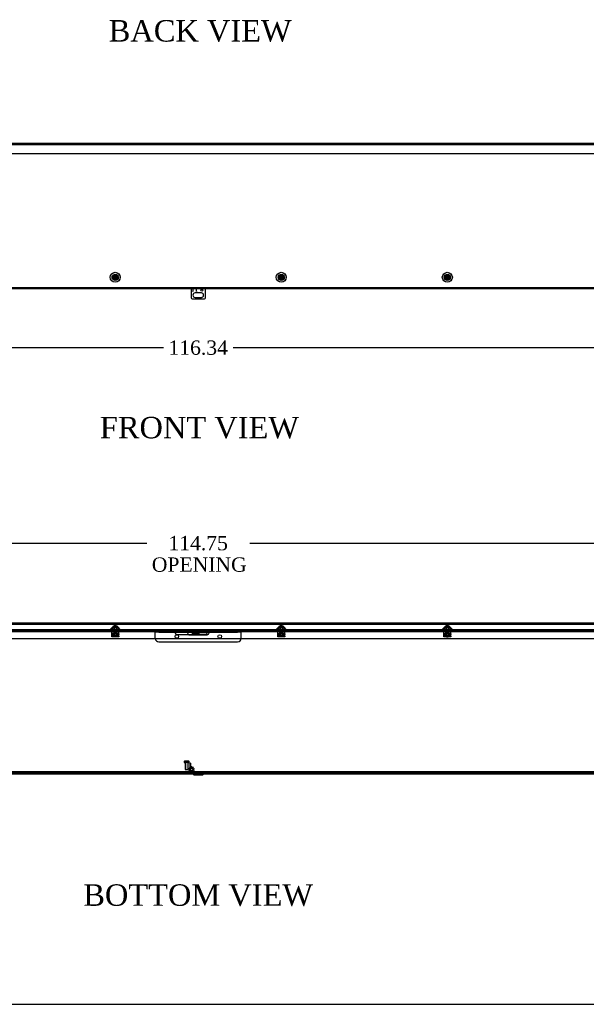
# Model space of a CAD drawing. Header units: inches. Extents: x 1 to 240, y -1 to 159.
# Tile 3 of 15: x 80 to 120, y 0 to 69. Entities that reach past the tile are written whole.
import ezdxf
from ezdxf.enums import TextEntityAlignment as Align
from ezdxf.lldxf.tags import DXFTag

# ---------------------------------------------------------------- set-up
doc = ezdxf.new("R2010")
doc.units = ezdxf.units.IN
doc.header["$MEASUREMENT"] = 0
for name, color, linetype in [('COM55240', 7, 'Continuous'), ('COM70472-29', 7, 'Continuous'), ('COM70473-29', 7, 'Continuous'), ('COM70475', 7, 'Continuous'), ('COM70985-10', 7, 'Continuous'), ('Default', 7, 'Continuous'), ('GRDKITSTARWASHER', 7, 'Continuous'), ('NTS16522', 7, 'Continuous'), ('RNG17670', 7, 'Continuous'), ('RVT19019', 7, 'Continuous'), ('SCS18970', 7, 'Continuous'), ('SCS19475', 7, 'Continuous'), ('WAF250205', 7, 'Continuous')]:
    doc.layers.add(name, color=color, linetype=linetype)
doc.styles.add('SEACAD_Times_New_Roman', font='times.ttf')
tags = doc.linetypes.add('HIDDEN2', pattern=[0.1875, 0.125, -0.0625]).pattern_tags.tags
tags[6:7] = [DXFTag(74, 4), DXFTag(75, 0), DXFTag(340, '0'), DXFTag(46, 0.0), DXFTag(50, 0.0), DXFTag(44, 0.0), DXFTag(45, 0.0)]
tags[4:5] = [DXFTag(74, 4), DXFTag(75, 0), DXFTag(340, '0'), DXFTag(46, 0.0), DXFTag(50, 0.0), DXFTag(44, 0.0), DXFTag(45, 0.0)]
doc.dimstyles.new('HAMMOND_(STH_-_240x160)', dxfattribs={"dimtxt": 1, "dimasz": 1.25, "dimexe": 0.5, "dimexo": 0.5, "dimgap": 0.25, "dimtad": 0, "dimtih": 1, "dimtoh": 1, "dimzin": 0, "dimdsep": 46, "dimtxsty": 'SEACAD_Times_New_Roman', "dimblk1": '_SE_FILLED', "dimblk2": '_SE_FILLED', "dimsah": 1, "dimcen": 0.5, "dimadec": 0, "dimazin": 0, "dimtfac": 0.8, "dimtofl": 0, "dimtmove": 1, "dimatfit": 3, "dimfxl": 1, "dimtolj": 1, "dimtzin": 0, "dimarcsym": 0})

# ---------------------------------------------------------------- blocks, each defined once
blk = doc.blocks.new('SE2')
at = {"layer": 'COM55240', "color": 7, "linetype": 'Continuous'}
for p, q in [((92.068, 50.377), (92.068, 49.741)), ((92.193, 50.377), (92.193, 50.178)), ((92.194, 50.377), (92.194, 50.214)), ((92.194, 50.178), (92.194, 50.214)), ((92.443, 50.178), (92.443, 50.377)), ((92.443, 50.214), (92.443, 50.377)), ((92.443, 50.214), (92.443, 50.178)), ((93.068, 49.741), (93.068, 50.377)), ((92.131, 49.678), (93.006, 49.678)), ((92.193, 50.178), (92.194, 50.178)), ((92.787, 50.084), (92.35, 50.084)), ((92.35, 49.772), (92.787, 49.772)), ((92.443, 50.178), (92.443, 50.178))]:
    blk.add_line(p, q, dxfattribs=at)
blk.add_circle((92.818, 50.278), 0.0625, dxfattribs=at)
for centre, radius, start, end in [((92.182, 49.792), 0.125, 204.29519, 245.70481), ((92.35, 49.928), 0.156, 90, 270), ((92.787, 49.928), 0.156, 270, 90), ((92.955, 49.792), 0.125, 294.29519, 335.70481)]:
    blk.add_arc(centre, radius, start, end, dxfattribs=at)
at = {"layer": 'COM70473-29', "color": 7, "linetype": 'HIDDEN2'}
for p, q in [((150.632, 60.417), (34.504, 60.417)), ((91.943, 50.449), (34.521, 50.449)), ((91.818, 50.449), (91.818, 50.377)), ((93.193, 50.449), (91.943, 50.449)), ((150.615, 50.449), (93.193, 50.449)), ((93.318, 50.377), (93.318, 50.449))]:
    blk.add_line(p, q, dxfattribs=at)
at = {"layer": 'COM70473-29', "color": 7, "linetype": 'Continuous'}
for p, q in [((91.943, 50.377), (34.521, 50.377)), ((93.193, 50.377), (91.943, 50.377)), ((150.615, 50.377), (93.193, 50.377))]:
    blk.add_line(p, q, dxfattribs=at)
for centre, radius in [((86.772, 51.174), 0.351), ((86.772, 51.174), 0.224), ((98.365, 51.174), 0.351), ((98.365, 51.174), 0.224), ((109.959, 51.174), 0.351), ((109.959, 51.174), 0.224)]:
    blk.add_circle(centre, radius, dxfattribs=at)
at = {"layer": 'COM70473-29', "color": 7, "linetype": 'HIDDEN2'}
for centre in [(86.772, 51.174), (98.365, 51.174), (109.959, 51.174)]:
    blk.add_circle(centre, 0.129, dxfattribs=at)
at = {"layer": 'COM70985-10', "color": 7, "linetype": 'Continuous'}
for p, q in [((34.239, 60.549), (150.898, 60.549)), ((150.934, 59.799), (34.203, 59.799))]:
    blk.add_line(p, q, dxfattribs=at)
at = {"layer": 'SCS19475', "color": 7, "linetype": 'Continuous'}
for p, q in [((86.715, 51.201), (86.613, 51.201)), ((86.613, 51.146), (86.715, 51.146)), ((86.757, 51.201), (86.715, 51.201)), ((86.715, 51.146), (86.757, 51.146)), ((86.787, 51.261), (86.757, 51.261)), ((86.757, 51.261), (86.757, 51.235)), ((86.757, 51.235), (86.757, 51.201)), ((86.757, 51.146), (86.757, 51.113)), ((86.757, 51.113), (86.757, 51.086)), ((86.757, 51.086), (86.787, 51.086)), ((86.787, 51.235), (86.787, 51.261)), ((86.787, 51.201), (86.787, 51.235)), ((86.828, 51.201), (86.787, 51.201)), ((86.787, 51.146), (86.828, 51.146)), ((86.787, 51.113), (86.787, 51.146)), ((86.787, 51.086), (86.787, 51.113)), ((86.93, 51.201), (86.828, 51.201)), ((86.828, 51.146), (86.93, 51.146)), ((98.309, 51.201), (98.207, 51.201)), ((98.207, 51.146), (98.309, 51.146)), ((98.35, 51.201), (98.309, 51.201)), ((98.309, 51.146), (98.35, 51.146)), ((98.38, 51.261), (98.35, 51.261)), ((98.35, 51.261), (98.35, 51.235)), ((98.35, 51.235), (98.35, 51.201)), ((98.35, 51.146), (98.35, 51.113)), ((98.35, 51.113), (98.35, 51.086)), ((98.35, 51.086), (98.38, 51.086)), ((98.38, 51.235), (98.38, 51.261)), ((98.38, 51.201), (98.38, 51.235)), ((98.422, 51.201), (98.38, 51.201)), ((98.38, 51.146), (98.422, 51.146)), ((98.38, 51.113), (98.38, 51.146)), ((98.38, 51.086), (98.38, 51.113)), ((98.524, 51.201), (98.422, 51.201)), ((98.422, 51.146), (98.524, 51.146)), ((109.902, 51.201), (109.801, 51.201)), ((109.801, 51.146), (109.902, 51.146)), ((109.944, 51.201), (109.902, 51.201)), ((109.902, 51.146), (109.944, 51.146)), ((109.974, 51.261), (109.944, 51.261)), ((109.944, 51.261), (109.944, 51.235)), ((109.944, 51.235), (109.944, 51.201)), ((109.944, 51.146), (109.944, 51.113)), ((109.944, 51.113), (109.944, 51.086)), ((109.944, 51.086), (109.974, 51.086)), ((109.974, 51.235), (109.974, 51.261)), ((109.974, 51.201), (109.974, 51.235)), ((110.016, 51.201), (109.974, 51.201)), ((109.974, 51.146), (110.016, 51.146)), ((109.974, 51.113), (109.974, 51.146)), ((109.974, 51.086), (109.974, 51.113)), ((110.117, 51.201), (110.016, 51.201)), ((110.016, 51.146), (110.117, 51.146))]:
    blk.add_line(p, q, dxfattribs=at)
for centre in [(86.772, 51.174), (98.365, 51.174), (109.959, 51.174)]:
    blk.add_circle(centre, 0.179, dxfattribs=at)
for centre, radius, start, end in [((86.772, 51.174), 0.161, 170.13595, 189.86405), ((86.772, 51.174), 0.0631, 103.74814, 154.17017), ((86.772, 51.174), 0.0631, 205.82983, 256.25186), ((86.772, 51.174), 0.0631, 25.82983, 76.25186), ((86.772, 51.174), 0.0631, 283.74814, 334.17017), ((86.772, 51.174), 0.161, 350.13595, 9.86405), ((98.365, 51.174), 0.161, 170.13595, 189.86405), ((98.365, 51.174), 0.0631, 103.74814, 154.17017), ((98.365, 51.174), 0.0631, 205.82983, 256.25186), ((98.365, 51.174), 0.0631, 25.82983, 76.25186), ((98.365, 51.174), 0.0631, 283.74814, 334.17017), ((98.365, 51.174), 0.161, 350.13595, 9.86405), ((109.959, 51.174), 0.161, 170.13595, 189.86405), ((109.959, 51.174), 0.0631, 103.74814, 154.17017), ((109.959, 51.174), 0.0631, 205.82983, 256.25186), ((109.959, 51.174), 0.0631, 25.82983, 76.25186), ((109.959, 51.174), 0.0631, 283.74814, 334.17017), ((109.959, 51.174), 0.161, 350.13595, 9.86405)]:
    blk.add_arc(centre, radius, start, end, dxfattribs=at)
blk = doc.blocks.new('SE6')
at = {"layer": 'COM55240', "color": 7, "linetype": 'Continuous'}
for p, q in [((92.068, 26.428), (92.068, 26.371)), ((92.068, 26.428), (92.131, 26.428)), ((92.068, 26.371), (92.131, 26.371)), ((92.131, 26.428), (93.006, 26.428)), ((92.131, 26.428), (92.131, 26.371)), ((92.131, 26.371), (93.006, 26.371)), ((92.194, 26.371), (92.194, 26.368)), ((92.194, 26.284), (92.194, 26.368)), ((92.443, 26.284), (92.194, 26.284)), ((92.443, 26.368), (92.443, 26.371)), ((92.443, 26.368), (92.443, 26.284)), ((93.006, 26.428), (93.006, 26.371)), ((93.006, 26.428), (93.068, 26.428)), ((93.006, 26.371), (93.068, 26.371)), ((93.068, 26.428), (93.068, 26.371))]:
    blk.add_line(p, q, dxfattribs=at)
at = {"layer": 'COM55240', "color": 7, "linetype": 'HIDDEN2'}
for p, q in [((92.193, 26.371), (92.193, 26.428)), ((92.193, 26.428), (92.193, 26.371)), ((92.194, 26.371), (92.194, 26.428)), ((92.443, 26.335), (92.194, 26.335)), ((92.443, 26.371), (92.443, 26.428)), ((92.443, 26.371), (92.443, 26.428)), ((92.5, 26.428), (92.5, 26.371)), ((92.637, 26.371), (92.637, 26.428)), ((92.756, 26.428), (92.756, 26.371)), ((92.881, 26.371), (92.881, 26.428)), ((92.943, 26.371), (92.943, 26.428))]:
    blk.add_line(p, q, dxfattribs=at)
at = {"layer": 'COM70472-29', "color": 7, "linetype": 'HIDDEN2'}
for p, q in [((35.193, 26.428), (91.068, 26.428)), ((86.657, 26.5), (86.657, 26.428)), ((86.887, 26.428), (86.887, 26.5)), ((91.068, 26.428), (91.856, 26.428)), ((91.068, 26.233), (91.877, 26.233)), ((92.5, 26.5), (92.5, 26.428)), ((92.637, 26.428), (92.637, 26.5)), ((93.068, 26.428), (149.943, 26.428)), ((98.25, 26.5), (98.25, 26.428)), ((98.48, 26.428), (98.48, 26.5)), ((109.844, 26.5), (109.844, 26.428)), ((110.074, 26.428), (110.074, 26.5)), ((150.568, 16.644), (34.568, 16.644)), ((92.161, 16.614), (92.278, 16.497)), ((92.859, 16.497), (92.976, 16.614)), ((92.838, 16.488), (92.299, 16.488)), ((92.443, 16.488), (92.443, 16.416)), ((92.693, 16.416), (92.693, 16.488))]:
    blk.add_line(p, q, dxfattribs=at)
at = {"layer": 'COM70472-29', "color": 7, "linetype": 'Continuous'}
for p, q in [((91.856, 26.428), (92.068, 26.428)), ((91.877, 26.233), (93.068, 26.233)), ((150.568, 16.572), (34.568, 16.572)), ((92.11, 16.563), (92.227, 16.446)), ((92.91, 16.446), (93.027, 16.563)), ((92.299, 16.416), (92.838, 16.416))]:
    blk.add_line(p, q, dxfattribs=at)
at = {"layer": 'COM70472-29', "color": 7, "linetype": 'HIDDEN2'}
for centre, radius, start, end in [((91.068, 26.358), 0.125, 164.21669, 270), ((92.089, 16.542), 0.102, 45, 90), ((93.048, 16.542), 0.102, 90, 135), ((92.299, 16.518), 0.03, 225, 270), ((92.838, 16.518), 0.03, 270, 315)]:
    blk.add_arc(centre, radius, start, end, dxfattribs=at)
at = {"layer": 'COM70472-29', "color": 7, "linetype": 'Continuous'}
for centre, radius, start, end in [((93.068, 26.358), 0.125, 270, 15.78331), ((92.089, 16.542), 0.03, 45, 90), ((93.048, 16.542), 0.03, 90, 135), ((92.299, 16.518), 0.102, 225, 270), ((92.838, 16.518), 0.102, 270, 315)]:
    blk.add_arc(centre, radius, start, end, dxfattribs=at)
at = {"layer": 'COM70472-29', "color": 7, "linetype": 'HIDDEN2'}
for points, knots in [([(91.068, 26.5), (91.062, 26.5), (91.055, 26.5), (91.042, 26.5), (91.035, 26.5), (91.022, 26.499), (91.016, 26.498), (91.004, 26.495), (90.998, 26.493), (90.988, 26.487), (90.983, 26.482), (90.973, 26.471), (90.969, 26.464), (90.961, 26.447), (90.958, 26.438), (90.952, 26.416), (90.95, 26.404), (90.948, 26.392)], [0, 0, 0, 0, 0.125, 0.125, 0.25, 0.25, 0.375, 0.375, 0.5, 0.5, 0.625, 0.625, 0.75, 0.75, 0.875, 0.875, 1, 1, 1, 1]), ([(91.068, 26.428), (91.065, 26.428), (91.059, 26.428), (91.051, 26.428), (91.042, 26.428), (91.033, 26.428), (91.024, 26.428), (91.016, 26.427), (91.008, 26.427), (91, 26.426), (90.99, 26.424), (90.978, 26.421), (90.967, 26.415), (90.96, 26.409), (90.955, 26.404), (90.951, 26.398), (90.949, 26.394), (90.948, 26.392)], [0, 0, 0, 0, 0.064467, 0.128729, 0.192586, 0.25584, 0.318296, 0.379772, 0.440105, 0.499142, 0.556739, 0.680356, 0.795221, 0.84942, 0.9015, 0.95162, 1, 1, 1, 1]), ([(93.167, 26.465), (93.165, 26.469), (93.162, 26.473), (93.154, 26.482), (93.149, 26.487), (93.139, 26.493), (93.133, 26.495), (93.121, 26.498), (93.115, 26.499), (93.102, 26.5), (93.095, 26.5), (93.082, 26.5), (93.075, 26.5), (93.068, 26.5)], [0.2983962, 0.2983962, 0.2983962, 0.2983962, 0.375, 0.375, 0.5, 0.5, 0.625, 0.625, 0.75, 0.75, 0.875, 0.875, 1, 1, 1, 1])]:
    blk.add_open_spline(points, degree=3, knots=knots, dxfattribs=at)
at = {"layer": 'COM70472-29', "color": 7, "linetype": 'Continuous'}
for points, knots in [([(93.189, 26.392), (93.188, 26.393), (93.187, 26.396), (93.185, 26.399), (93.183, 26.402), (93.18, 26.405), (93.178, 26.408), (93.175, 26.411), (93.172, 26.413), (93.168, 26.416), (93.165, 26.418), (93.161, 26.42), (93.157, 26.421), (93.153, 26.423), (93.148, 26.424), (93.14, 26.426), (93.127, 26.427), (93.11, 26.428), (93.095, 26.428), (93.082, 26.428), (93.073, 26.428), (93.068, 26.428)], [0, 0, 0, 0, 0.027466, 0.055461, 0.084035, 0.11323, 0.14308, 0.173615, 0.204858, 0.236824, 0.269518, 0.302936, 0.337071, 0.37191, 0.407439, 0.443638, 0.575107, 0.712953, 0.807502, 0.903408, 1, 1, 1, 1]), ([(93.189, 26.392), (93.187, 26.404), (93.185, 26.416), (93.179, 26.438), (93.175, 26.447), (93.17, 26.459), (93.169, 26.462), (93.167, 26.465)], [0, 0, 0, 0, 0.125, 0.125, 0.25, 0.25, 0.2983962, 0.2983962, 0.2983962, 0.2983962])]:
    blk.add_open_spline(points, degree=3, knots=knots, dxfattribs=at)
at = {"layer": 'COM70473-29', "color": 7, "linetype": 'Continuous'}
for p, q in [((34.521, 26.572), (150.615, 26.572)), ((86.548, 26.718), (86.421, 26.572)), ((86.548, 26.718), (86.995, 26.718)), ((87.122, 26.572), (86.995, 26.718)), ((93.193, 26.464), (91.943, 26.464)), ((91.943, 26.214), (93.193, 26.214)), ((98.141, 26.718), (98.015, 26.572)), ((98.141, 26.718), (98.589, 26.718)), ((98.716, 26.572), (98.589, 26.718)), ((109.735, 26.718), (109.608, 26.572)), ((109.735, 26.718), (110.183, 26.718)), ((110.31, 26.572), (110.183, 26.718)), ((34.521, 25.947), (150.615, 25.947))]:
    blk.add_line(p, q, dxfattribs=at)
at = {"layer": 'COM70473-29', "color": 7, "linetype": 'HIDDEN2'}
for p, q in [((34.521, 26.5), (150.615, 26.5)), ((86.643, 26.718), (86.475, 26.525)), ((87.068, 26.525), (86.9, 26.718)), ((98.237, 26.718), (98.069, 26.525)), ((98.662, 26.525), (98.494, 26.718)), ((109.831, 26.718), (109.663, 26.525)), ((110.256, 26.525), (110.088, 26.718))]:
    blk.add_line(p, q, dxfattribs=at)
for centre, start, end in [((86.421, 26.572), 270, 319), ((87.122, 26.572), 221, 270), ((98.015, 26.572), 270, 319), ((98.716, 26.572), 221, 270), ((109.608, 26.572), 270, 319), ((110.31, 26.572), 221, 270)]:
    blk.add_arc(centre, 0.072, start, end, dxfattribs=at)
at = {"layer": 'COM70473-29', "color": 7, "linetype": 'Continuous'}
for centre, start, end in [((91.943, 26.339), 90, 270), ((93.193, 26.339), 270, 90)]:
    blk.add_arc(centre, 0.125, start, end, dxfattribs=at)
at = {"layer": 'COM70475', "color": 7, "linetype": 'HIDDEN2'}
for p, q in [((89.568, 26.392), (89.568, 26.464)), ((89.568, 26.464), (89.818, 26.464)), ((89.568, 26.356), (89.568, 26.392)), ((89.818, 26.392), (89.568, 26.392)), ((89.568, 25.964), (89.568, 26.356)), ((89.818, 26.464), (91.943, 26.464)), ((89.818, 26.392), (91.83, 26.392)), ((92.068, 26.392), (93.068, 26.392)), ((93.189, 26.392), (95.318, 26.392)), ((93.193, 26.464), (95.318, 26.464)), ((95.318, 26.464), (95.568, 26.464)), ((95.568, 26.392), (95.318, 26.392)), ((95.568, 26.464), (95.568, 26.392)), ((95.568, 26.356), (95.568, 26.392)), ((95.568, 25.964), (95.568, 26.356)), ((89.818, 25.714), (95.318, 25.714))]:
    blk.add_line(p, q, dxfattribs=at)
at = {"layer": 'COM70475', "color": 7, "linetype": 'Continuous'}
for p, q in [((91.83, 26.392), (92.068, 26.392)), ((93.068, 26.392), (93.189, 26.392))]:
    blk.add_line(p, q, dxfattribs=at)
at = {"layer": 'COM70475', "color": 7, "linetype": 'HIDDEN2'}
for centre in [(91.068, 26.089), (94.068, 26.089)]:
    blk.add_circle(centre, 0.125, dxfattribs=at)
for centre, start, end in [((89.818, 25.964), 180, 270), ((95.318, 25.964), 270, 0)]:
    blk.add_arc(centre, 0.25, start, end, dxfattribs=at)
at = {"layer": 'COM70985-10', "color": 7, "linetype": 'Continuous'}
for p, q in [((150.934, 27.01), (34.203, 27.01)), ((150.934, 26.938), (34.203, 26.938)), ((92.149, 16.524), (92.149, 16.5)), ((92.988, 16.5), (92.988, 16.524)), ((36.988, 16.5), (92.149, 16.5)), ((92.149, 16.5), (92.173, 16.5)), ((92.964, 16.5), (92.988, 16.5)), ((92.988, 16.5), (148.149, 16.5))]:
    blk.add_line(p, q, dxfattribs=at)
at = {"layer": 'COM70985-10', "color": 7, "linetype": 'HIDDEN2'}
for p, q in [((85.264, 16.572), (85.264, 16.5)), ((85.514, 16.5), (85.514, 16.572)), ((92.149, 16.572), (92.149, 16.524)), ((92.443, 16.572), (92.443, 16.5)), ((92.693, 16.5), (92.693, 16.572)), ((92.988, 16.524), (92.988, 16.572)), ((99.623, 16.572), (99.623, 16.5)), ((99.873, 16.5), (99.873, 16.572)), ((106.803, 16.572), (106.803, 16.5)), ((107.053, 16.5), (107.053, 16.572)), ((113.983, 16.572), (113.983, 16.5)), ((114.233, 16.5), (114.233, 16.572)), ((92.173, 16.5), (92.964, 16.5))]:
    blk.add_line(p, q, dxfattribs=at)
at = {"layer": 'GRDKITSTARWASHER', "color": 7, "linetype": 'HIDDEN2'}
for p, q in [((91.969, 16.827), (91.904, 16.839)), ((91.904, 16.753), (91.969, 16.765)), ((91.915, 16.873), (91.974, 16.844)), ((91.974, 16.748), (91.915, 16.719)), ((92.011, 16.895), (91.966, 16.943)), ((91.966, 16.649), (92.011, 16.697)), ((91.969, 16.765), (91.969, 16.827)), ((91.974, 16.844), (92.011, 16.895)), ((92.011, 16.697), (91.974, 16.748)), ((91.994, 16.963), (92.026, 16.905)), ((92.026, 16.687), (91.994, 16.629)), ((92.026, 16.905), (92.085, 16.924)), ((92.085, 16.667), (92.026, 16.687)), ((92.085, 16.924), (92.076, 16.99)), ((92.076, 16.602), (92.085, 16.667)), ((92.111, 16.99), (92.103, 16.924)), ((92.103, 16.924), (92.162, 16.905)), ((92.162, 16.687), (92.103, 16.667)), ((92.103, 16.667), (92.111, 16.602)), ((92.162, 16.905), (92.194, 16.963)), ((92.194, 16.629), (92.162, 16.687)), ((92.222, 16.943), (92.177, 16.895)), ((92.177, 16.895), (92.213, 16.844)), ((92.213, 16.748), (92.177, 16.697)), ((92.177, 16.697), (92.222, 16.649)), ((92.213, 16.844), (92.273, 16.873)), ((92.273, 16.719), (92.213, 16.748)), ((92.284, 16.839), (92.219, 16.827)), ((92.219, 16.827), (92.219, 16.765)), ((92.219, 16.765), (92.284, 16.753))]:
    blk.add_line(p, q, dxfattribs=at)
blk.add_circle((92.094, 16.796), 0.1, dxfattribs=at)
for start, end in [(156.84842, 167.15158), (192.84842, 203.15158), (120.84842, 131.15158), (228.84842, 239.15158), (84.84842, 95.15158), (264.84842, 275.15158), (48.84842, 59.15158), (300.84842, 311.15158), (12.84842, 23.15158), (336.84842, 347.15158)]:
    blk.add_arc((92.094, 16.796), 0.195, start, end, dxfattribs=at)
at = {"layer": 'NTS16522', "color": 7, "linetype": 'HIDDEN2'}
for p, q in [((86.522, 26.5), (86.522, 26.518)), ((86.522, 26.518), (87.022, 26.518)), ((86.522, 26.484), (86.522, 26.5)), ((86.522, 26.268), (86.522, 26.484)), ((86.522, 26.268), (87.022, 26.268)), ((86.522, 26.236), (86.522, 26.268)), ((87.022, 26.25), (86.522, 26.25)), ((86.522, 26.105), (86.522, 26.236)), ((86.585, 26.5), (86.585, 26.518)), ((86.596, 26.15), (86.614, 26.25)), ((86.596, 26.15), (86.617, 26.125)), ((86.596, 26.15), (86.621, 26.15)), ((86.628, 26.297), (86.613, 26.297)), ((86.613, 26.297), (86.613, 26.287)), ((86.626, 26.287), (86.613, 26.287)), ((86.617, 26.125), (86.621, 26.15)), ((86.639, 26.25), (86.621, 26.15)), ((86.621, 26.15), (86.922, 26.15)), ((86.628, 26.297), (86.623, 26.268)), ((86.628, 26.297), (86.636, 26.341)), ((86.628, 26.297), (86.63, 26.297)), ((86.629, 26.5), (86.629, 26.518)), ((86.651, 26.297), (86.63, 26.297)), ((86.636, 26.341), (86.907, 26.341)), ((86.651, 26.297), (86.651, 26.341)), ((86.665, 26.518), (86.665, 26.5)), ((86.677, 26.125), (86.677, 26.341)), ((86.693, 26.135), (86.683, 26.125)), ((86.693, 26.341), (86.693, 26.135)), ((86.693, 26.135), (86.85, 26.135)), ((86.85, 26.135), (86.85, 26.341)), ((86.86, 26.125), (86.85, 26.135)), ((86.867, 26.125), (86.867, 26.341)), ((86.879, 26.5), (86.879, 26.518)), ((86.892, 26.341), (86.892, 26.297)), ((86.914, 26.297), (86.892, 26.297)), ((86.922, 26.15), (86.904, 26.25)), ((86.907, 26.341), (86.915, 26.297)), ((86.914, 26.297), (86.915, 26.297)), ((86.915, 26.5), (86.915, 26.518)), ((86.915, 26.297), (86.92, 26.268)), ((86.915, 26.297), (86.93, 26.297)), ((86.917, 26.287), (86.93, 26.287)), ((86.947, 26.15), (86.922, 26.15)), ((86.927, 26.125), (86.922, 26.15)), ((86.927, 26.125), (86.947, 26.15)), ((86.93, 26.287), (86.93, 26.297)), ((86.93, 26.25), (86.947, 26.15)), ((86.959, 26.5), (86.959, 26.518)), ((87.022, 26.5), (87.022, 26.518)), ((87.022, 26.5), (87.022, 26.484)), ((87.022, 26.268), (87.022, 26.484)), ((87.022, 26.268), (87.022, 26.236)), ((87.022, 26.105), (87.022, 26.236)), ((98.115, 26.5), (98.115, 26.518)), ((98.115, 26.518), (98.615, 26.518)), ((98.115, 26.484), (98.115, 26.5)), ((98.115, 26.268), (98.115, 26.484)), ((98.115, 26.268), (98.615, 26.268)), ((98.115, 26.236), (98.115, 26.268)), ((98.615, 26.25), (98.115, 26.25)), ((98.115, 26.105), (98.115, 26.236)), ((98.178, 26.5), (98.178, 26.518)), ((98.19, 26.15), (98.207, 26.25)), ((98.19, 26.15), (98.21, 26.125)), ((98.19, 26.15), (98.215, 26.15)), ((98.222, 26.297), (98.207, 26.297)), ((98.207, 26.297), (98.207, 26.287)), ((98.22, 26.287), (98.207, 26.287)), ((98.21, 26.125), (98.215, 26.15)), ((98.233, 26.25), (98.215, 26.15)), ((98.215, 26.15), (98.516, 26.15)), ((98.222, 26.297), (98.217, 26.268)), ((98.222, 26.5), (98.222, 26.518)), ((98.222, 26.297), (98.23, 26.341)), ((98.222, 26.297), (98.223, 26.297)), ((98.245, 26.297), (98.223, 26.297)), ((98.23, 26.341), (98.501, 26.341)), ((98.245, 26.297), (98.245, 26.341)), ((98.258, 26.518), (98.258, 26.5)), ((98.27, 26.125), (98.27, 26.341)), ((98.287, 26.135), (98.277, 26.125)), ((98.287, 26.341), (98.287, 26.135)), ((98.287, 26.135), (98.443, 26.135)), ((98.443, 26.135), (98.443, 26.341)), ((98.453, 26.125), (98.443, 26.135)), ((98.46, 26.125), (98.46, 26.341)), ((98.472, 26.5), (98.472, 26.518)), ((98.486, 26.341), (98.486, 26.297)), ((98.507, 26.297), (98.486, 26.297)), ((98.516, 26.15), (98.498, 26.25)), ((98.501, 26.341), (98.509, 26.297)), ((98.507, 26.297), (98.509, 26.297)), ((98.508, 26.5), (98.508, 26.518)), ((98.509, 26.297), (98.514, 26.268)), ((98.509, 26.297), (98.524, 26.297)), ((98.511, 26.287), (98.524, 26.287)), ((98.541, 26.15), (98.516, 26.15)), ((98.52, 26.125), (98.516, 26.15)), ((98.52, 26.125), (98.541, 26.15)), ((98.523, 26.25), (98.541, 26.15)), ((98.524, 26.287), (98.524, 26.297)), ((98.552, 26.5), (98.552, 26.518)), ((98.615, 26.5), (98.615, 26.518)), ((98.615, 26.5), (98.615, 26.484)), ((98.615, 26.268), (98.615, 26.484)), ((98.615, 26.268), (98.615, 26.236)), ((98.615, 26.105), (98.615, 26.236)), ((109.709, 26.5), (109.709, 26.518)), ((109.709, 26.518), (110.209, 26.518)), ((109.709, 26.484), (109.709, 26.5)), ((109.709, 26.268), (109.709, 26.484)), ((109.709, 26.268), (110.209, 26.268)), ((109.709, 26.236), (109.709, 26.268)), ((110.209, 26.25), (109.709, 26.25)), ((109.709, 26.105), (109.709, 26.236)), ((109.772, 26.5), (109.772, 26.518)), ((109.783, 26.15), (109.801, 26.25)), ((109.783, 26.15), (109.804, 26.125)), ((109.783, 26.15), (109.809, 26.15)), ((109.816, 26.297), (109.801, 26.297)), ((109.801, 26.297), (109.801, 26.287)), ((109.814, 26.287), (109.801, 26.287)), ((109.804, 26.125), (109.809, 26.15)), ((109.827, 26.25), (109.809, 26.15)), ((109.809, 26.15), (110.109, 26.15)), ((109.816, 26.297), (109.811, 26.268)), ((109.816, 26.5), (109.816, 26.518)), ((109.816, 26.297), (109.824, 26.341)), ((109.816, 26.297), (109.817, 26.297)), ((109.839, 26.297), (109.817, 26.297)), ((109.824, 26.341), (110.095, 26.341)), ((109.839, 26.297), (109.839, 26.341)), ((109.852, 26.518), (109.852, 26.5)), ((109.864, 26.125), (109.864, 26.341)), ((109.881, 26.135), (109.871, 26.125)), ((109.881, 26.341), (109.881, 26.135)), ((109.881, 26.135), (110.037, 26.135)), ((110.037, 26.135), (110.037, 26.341)), ((110.047, 26.125), (110.037, 26.135)), ((110.054, 26.125), (110.054, 26.341)), ((110.066, 26.5), (110.066, 26.518)), ((110.08, 26.341), (110.08, 26.297)), ((110.101, 26.297), (110.08, 26.297)), ((110.109, 26.15), (110.092, 26.25)), ((110.095, 26.341), (110.103, 26.297)), ((110.101, 26.297), (110.103, 26.297)), ((110.102, 26.5), (110.102, 26.518)), ((110.103, 26.297), (110.108, 26.268)), ((110.103, 26.297), (110.118, 26.297)), ((110.104, 26.287), (110.118, 26.287)), ((110.135, 26.15), (110.109, 26.15)), ((110.114, 26.125), (110.109, 26.15)), ((110.114, 26.125), (110.135, 26.15)), ((110.117, 26.25), (110.135, 26.15)), ((110.118, 26.287), (110.118, 26.297)), ((110.146, 26.5), (110.146, 26.518)), ((110.209, 26.5), (110.209, 26.518)), ((110.209, 26.5), (110.209, 26.484)), ((110.209, 26.268), (110.209, 26.484)), ((110.209, 26.268), (110.209, 26.236)), ((110.209, 26.105), (110.209, 26.236)), ((86.522, 26.073), (86.522, 26.105)), ((86.522, 26.09), (87.022, 26.09)), ((87.022, 26.073), (86.522, 26.073)), ((86.927, 26.125), (86.617, 26.125)), ((86.665, 26.09), (86.665, 26.073)), ((86.879, 26.073), (86.879, 26.09)), ((87.022, 26.105), (87.022, 26.073)), ((98.115, 26.073), (98.115, 26.105)), ((98.115, 26.09), (98.615, 26.09)), ((98.615, 26.073), (98.115, 26.073)), ((98.52, 26.125), (98.21, 26.125)), ((98.258, 26.09), (98.258, 26.073)), ((98.472, 26.073), (98.472, 26.09)), ((98.615, 26.105), (98.615, 26.073)), ((109.709, 26.073), (109.709, 26.105)), ((109.709, 26.09), (110.209, 26.09)), ((110.209, 26.073), (109.709, 26.073)), ((110.114, 26.125), (109.804, 26.125)), ((109.852, 26.09), (109.852, 26.073)), ((110.066, 26.073), (110.066, 26.09)), ((110.209, 26.105), (110.209, 26.073))]:
    blk.add_line(p, q, dxfattribs=at)
for centre, start_param, end_param in [((86.571, 26.604), 0.820505, 0.946712), ((86.972, 26.604), -0.946712, -0.820505), ((98.165, 26.604), 0.820505, 0.946712), ((98.566, 26.604), -0.946712, -0.820505), ((109.759, 26.604), 0.820505, 0.946712), ((110.159, 26.604), -0.946712, -0.820505)]:
    blk.add_ellipse(centre, major_axis=(0, -0.451), ratio=0.176327, start_param=start_param, end_param=end_param, dxfattribs=at)
at = {"layer": 'RNG17670', "color": 7, "linetype": 'HIDDEN2'}
for p, q in [((86.87, 26.468), (86.601, 26.468)), ((86.601, 26.468), (86.601, 26.436)), ((86.87, 26.436), (86.601, 26.436)), ((86.647, 26.468), (86.647, 26.436)), ((86.87, 26.436), (86.87, 26.468)), ((98.463, 26.468), (98.195, 26.468)), ((98.195, 26.468), (98.195, 26.436)), ((98.463, 26.436), (98.195, 26.436)), ((98.24, 26.468), (98.24, 26.436)), ((98.463, 26.436), (98.463, 26.468)), ((109.789, 26.468), (110.057, 26.468)), ((109.789, 26.468), (109.789, 26.436)), ((109.789, 26.436), (110.057, 26.436)), ((109.834, 26.468), (109.834, 26.436)), ((110.057, 26.436), (110.057, 26.468))]:
    blk.add_line(p, q, dxfattribs=at)
at = {"layer": 'RVT19019', "color": 7, "linetype": 'HIDDEN2'}
for p, q in [((92.673, 26.54), (92.463, 26.54)), ((92.506, 26.5), (92.506, 26.371)), ((92.506, 26.233), (92.506, 26.172)), ((92.631, 26.172), (92.506, 26.172)), ((92.631, 26.371), (92.631, 26.5)), ((92.631, 26.172), (92.631, 26.233))]:
    blk.add_line(p, q, dxfattribs=at)
at = {"layer": 'RVT19019', "color": 7, "linetype": 'Continuous'}
for p, q in [((92.506, 26.371), (92.506, 26.233)), ((92.631, 26.233), (92.631, 26.371))]:
    blk.add_line(p, q, dxfattribs=at)
at = {"layer": 'RVT19019', "color": 7, "linetype": 'HIDDEN2'}
for centre, start, end in [((92.463, 26.52), 90, 270), ((92.673, 26.52), 270, 90)]:
    blk.add_arc(centre, 0.02, start, end, dxfattribs=at)
at = {"layer": 'SCS18970', "color": 7, "linetype": 'HIDDEN2'}
for p, q in [((91.576, 17.327), (91.573, 17.327)), ((91.573, 17.322), (91.573, 17.312)), ((91.576, 17.327), (91.726, 17.327)), ((91.91, 17.282), (91.603, 17.282)), ((91.866, 17.392), (91.647, 17.392)), ((91.661, 17.282), (91.661, 16.807)), ((91.681, 17.282), (91.681, 16.807)), ((91.726, 17.327), (91.726, 17.392)), ((91.726, 17.327), (91.786, 17.327)), ((91.786, 17.327), (91.786, 17.392)), ((91.786, 17.327), (91.937, 17.327)), ((91.832, 17.282), (91.832, 16.807)), ((91.851, 16.807), (91.851, 17.282)), ((91.937, 17.327), (91.94, 17.327)), ((91.94, 17.312), (91.94, 17.322)), ((91.826, 16.782), (91.686, 16.782))]:
    blk.add_line(p, q, dxfattribs=at)
for centre, radius, start, end in [((91.643, 17.322), 0.07, 175.90396, 180), ((91.603, 17.312), 0.03, 180, 270), ((91.91, 17.312), 0.03, 270, 0), ((91.87, 17.322), 0.07, 0, 4.09604), ((91.686, 16.807), 0.025, 180, 270), ((91.826, 16.807), 0.025, 270, 0)]:
    blk.add_arc(centre, radius, start, end, dxfattribs=at)
for points, knots in [([(91.647, 17.392), (91.643, 17.392), (91.638, 17.392), (91.629, 17.39), (91.625, 17.389), (91.617, 17.386), (91.613, 17.384), (91.605, 17.38), (91.602, 17.377), (91.595, 17.371), (91.592, 17.368), (91.587, 17.361), (91.584, 17.357), (91.579, 17.345), (91.576, 17.336), (91.576, 17.327)], [0, 0, 0, 0, 0.125, 0.125, 0.25, 0.25, 0.375, 0.375, 0.5, 0.5, 0.625, 0.625, 0.75, 0.75, 1, 1, 1, 1]), ([(91.937, 17.327), (91.937, 17.336), (91.934, 17.345), (91.926, 17.361), (91.921, 17.368), (91.908, 17.38), (91.9, 17.385), (91.888, 17.389), (91.883, 17.39), (91.875, 17.392), (91.87, 17.392), (91.866, 17.392)], [0, 0, 0, 0, 0.25, 0.25, 0.5, 0.5, 0.75, 0.75, 0.875, 0.875, 1, 1, 1, 1])]:
    blk.add_open_spline(points, degree=3, knots=knots, dxfattribs=at)
at = {"layer": 'SCS19475', "color": 7, "linetype": 'Continuous'}
for p, q in [((86.715, 26.846), (86.757, 26.846)), ((86.757, 26.846), (86.757, 26.841)), ((86.787, 26.846), (86.828, 26.846)), ((86.787, 26.841), (86.787, 26.846)), ((98.309, 26.846), (98.35, 26.846)), ((98.35, 26.846), (98.35, 26.841)), ((98.38, 26.846), (98.422, 26.846)), ((98.38, 26.841), (98.38, 26.846)), ((109.902, 26.846), (109.944, 26.846)), ((109.944, 26.846), (109.944, 26.841)), ((109.974, 26.846), (110.016, 26.846)), ((109.974, 26.841), (109.974, 26.846)), ((86.613, 26.786), (86.611, 26.786)), ((86.93, 26.786), (86.932, 26.786)), ((98.207, 26.786), (98.205, 26.786)), ((98.524, 26.786), (98.526, 26.786)), ((109.801, 26.786), (109.799, 26.786)), ((110.117, 26.786), (110.12, 26.786))]:
    blk.add_line(p, q, dxfattribs=at)
at = {"layer": 'SCS19475', "color": 7, "linetype": 'HIDDEN2'}
for p, q in [((86.757, 26.786), (86.757, 26.841)), ((86.787, 26.786), (86.787, 26.841)), ((98.35, 26.786), (98.35, 26.841)), ((98.38, 26.786), (98.38, 26.841)), ((109.944, 26.786), (109.944, 26.841)), ((109.974, 26.786), (109.974, 26.841)), ((86.613, 26.786), (86.757, 26.786)), ((86.867, 26.398), (86.677, 26.398)), ((86.677, 26.398), (86.677, 26.103)), ((86.696, 26.398), (86.696, 26.083)), ((86.698, 26.718), (86.698, 26.398)), ((86.757, 26.786), (86.787, 26.786)), ((86.787, 26.786), (86.93, 26.786)), ((86.846, 26.398), (86.846, 26.718)), ((86.847, 26.398), (86.847, 26.083)), ((86.867, 26.103), (86.867, 26.398)), ((98.207, 26.786), (98.35, 26.786)), ((98.46, 26.398), (98.27, 26.398)), ((98.27, 26.398), (98.27, 26.103)), ((98.29, 26.398), (98.29, 26.083)), ((98.291, 26.718), (98.291, 26.398)), ((98.35, 26.786), (98.38, 26.786)), ((98.38, 26.786), (98.524, 26.786)), ((98.439, 26.398), (98.439, 26.718)), ((98.441, 26.398), (98.441, 26.083)), ((98.46, 26.103), (98.46, 26.398)), ((109.801, 26.786), (109.944, 26.786)), ((109.864, 26.398), (110.054, 26.398)), ((109.864, 26.398), (109.864, 26.103)), ((109.883, 26.398), (109.883, 26.083)), ((109.885, 26.718), (109.885, 26.398)), ((109.944, 26.786), (109.974, 26.786)), ((109.974, 26.786), (110.117, 26.786)), ((110.033, 26.398), (110.033, 26.718)), ((110.035, 26.398), (110.035, 26.083)), ((110.054, 26.103), (110.054, 26.398)), ((86.867, 26.103), (86.677, 26.103)), ((86.677, 26.103), (86.706, 26.073)), ((86.837, 26.073), (86.706, 26.073)), ((86.837, 26.073), (86.867, 26.103)), ((98.46, 26.103), (98.27, 26.103)), ((98.27, 26.103), (98.3, 26.073)), ((98.431, 26.073), (98.3, 26.073)), ((98.431, 26.073), (98.46, 26.103)), ((109.864, 26.103), (110.054, 26.103)), ((109.864, 26.103), (109.894, 26.073)), ((109.894, 26.073), (110.025, 26.073)), ((110.025, 26.073), (110.054, 26.103))]:
    blk.add_line(p, q, dxfattribs=at)
at = {"layer": 'SCS19475', "color": 7, "linetype": 'Continuous'}
for centre, start, end in [((86.718, 26.721), 148.86499, 181.31469), ((86.825, 26.721), 358.68531, 31.13501), ((98.312, 26.721), 148.86499, 181.31469), ((98.419, 26.721), 358.68531, 31.13501), ((109.906, 26.721), 148.86499, 181.31469), ((110.013, 26.721), 358.68531, 31.13501)]:
    blk.add_arc(centre, 0.125, start, end, dxfattribs=at)
for points, knots in [([(86.613, 26.786), (86.619, 26.794), (86.625, 26.802), (86.64, 26.817), (86.648, 26.823), (86.665, 26.833), (86.675, 26.837), (86.694, 26.843), (86.705, 26.845), (86.715, 26.846)], [0, 0, 0, 0, 0.25, 0.25, 0.5, 0.5, 0.75, 0.75, 1, 1, 1, 1]), ([(86.757, 26.841), (86.762, 26.841), (86.767, 26.841), (86.777, 26.841), (86.782, 26.841), (86.787, 26.841)], [0, 0, 0, 0, 0.5, 0.5, 1, 1, 1, 1]), ([(86.828, 26.846), (86.838, 26.845), (86.849, 26.843), (86.868, 26.837), (86.878, 26.833), (86.895, 26.823), (86.903, 26.817), (86.914, 26.806), (86.918, 26.802), (86.924, 26.794), (86.927, 26.79), (86.93, 26.786)], [0, 0, 0, 0, 0.25, 0.25, 0.5, 0.5, 0.75, 0.75, 0.875, 0.875, 1, 1, 1, 1]), ([(98.207, 26.786), (98.213, 26.794), (98.219, 26.802), (98.234, 26.817), (98.242, 26.823), (98.259, 26.833), (98.269, 26.837), (98.288, 26.843), (98.298, 26.845), (98.309, 26.846)], [0, 0, 0, 0, 0.25, 0.25, 0.5, 0.5, 0.75, 0.75, 1, 1, 1, 1]), ([(98.35, 26.841), (98.355, 26.841), (98.36, 26.841), (98.37, 26.841), (98.375, 26.841), (98.38, 26.841)], [0, 0, 0, 0, 0.5, 0.5, 1, 1, 1, 1]), ([(98.422, 26.846), (98.432, 26.845), (98.442, 26.843), (98.462, 26.837), (98.471, 26.833), (98.489, 26.823), (98.497, 26.817), (98.508, 26.806), (98.511, 26.802), (98.518, 26.794), (98.521, 26.79), (98.524, 26.786)], [0, 0, 0, 0, 0.25, 0.25, 0.5, 0.5, 0.75, 0.75, 0.875, 0.875, 1, 1, 1, 1]), ([(109.801, 26.786), (109.806, 26.794), (109.813, 26.802), (109.827, 26.817), (109.835, 26.823), (109.853, 26.833), (109.863, 26.837), (109.882, 26.843), (109.892, 26.845), (109.902, 26.846)], [0, 0, 0, 0, 0.25, 0.25, 0.5, 0.5, 0.75, 0.75, 1, 1, 1, 1]), ([(109.944, 26.841), (109.949, 26.841), (109.954, 26.841), (109.964, 26.841), (109.969, 26.841), (109.974, 26.841)], [0, 0, 0, 0, 0.5, 0.5, 1, 1, 1, 1]), ([(110.016, 26.846), (110.026, 26.845), (110.036, 26.843), (110.056, 26.837), (110.065, 26.833), (110.083, 26.823), (110.091, 26.817), (110.102, 26.806), (110.105, 26.802), (110.112, 26.794), (110.115, 26.79), (110.117, 26.786)], [0, 0, 0, 0, 0.25, 0.25, 0.5, 0.5, 0.75, 0.75, 0.875, 0.875, 1, 1, 1, 1])]:
    blk.add_open_spline(points, degree=3, knots=knots, dxfattribs=at)
at = {"layer": 'WAF250205', "color": 7, "linetype": 'HIDDEN2'}
for p, q in [((91.983, 17.246), (91.983, 16.746)), ((92.017, 17.246), (91.983, 17.246)), ((92.017, 17.246), (92.017, 16.746)), ((92.017, 17.104), (91.983, 17.104)), ((91.983, 16.889), (92.017, 16.889)), ((91.983, 16.746), (92.017, 16.746))]:
    blk.add_line(p, q, dxfattribs=at)
blk = doc.blocks.new('DMBLK5406')
at = {"layer": 'Default', "linetype": 'Continuous'}
for points in [[(35.646, 46.055), (35.646, 46.472), (34.396, 46.263)], [(149.49, 46.055), (150.74, 46.263), (149.49, 46.472)]]:
    blk.add_hatch(color=7, dxfattribs=at).paths.add_polyline_path(points)
at = {"layer": 'Default', "color": 7, "linetype": 'Continuous'}
for p, q in [((34.396, 50.002), (34.396, 45.763)), ((150.74, 50.002), (150.74, 45.763)), ((34.396, 46.263), (90.133, 46.263)), ((95.004, 46.263), (150.74, 46.263))]:
    blk.add_line(p, q, dxfattribs=at)
at = {"layer": 'Default', "color": 7, "linetype": 'Continuous', "style": 'SEACAD_Times_New_Roman'}
blk.add_text('116.34', height=1, dxfattribs=at).set_placement((90.483, 46.763), align=Align.TOP_LEFT)
blk = doc.blocks.new('_SE_FILLED')
at = {"color": 0}
blk.add_line((0, 0), (-1, 0), dxfattribs=at)
blk.add_solid([(0, 0), (-1, -0.1665), (-1, 0.1665), (0, 0)], dxfattribs=at)
blk = doc.blocks.new('DMBLK5417')
at = {"layer": 'Default', "linetype": 'Continuous'}
for points in [[(36.443, 32.819), (35.193, 32.611), (36.443, 32.402)], [(148.693, 32.819), (148.693, 32.402), (149.943, 32.611)]]:
    blk.add_hatch(color=7, dxfattribs=at).paths.add_polyline_path(points)
at = {"layer": 'Default', "color": 7, "linetype": 'Continuous'}
for p, q in [((35.193, 22.062), (35.193, 33.111)), ((149.943, 26.875), (149.943, 33.111)), ((35.193, 32.611), (88.972, 32.611)), ((96.165, 32.611), (149.943, 32.611))]:
    blk.add_line(p, q, dxfattribs=at)
at = {"layer": 'Default', "color": 7, "linetype": 'Continuous', "style": 'SEACAD_Times_New_Roman'}
for s, p in [('114.75', (90.483, 33.111)), ('OPENING', (89.322, 31.611))]:
    blk.add_text(s, height=1, dxfattribs=at).set_placement(p, align=Align.TOP_LEFT)
blk = doc.blocks.new('BORDER')
at = {"layer": 'Default', "color": 7, "linetype": 'Continuous'}
blk.add_line((-41.86, 0), (0, 0), dxfattribs=at)

msp = doc.modelspace()

# ---------------------------------------------------------------- block references
at = {"layer": 'Default', "color": 7, "xscale": 5.7, "yscale": 5.7, "zscale": 5.7}
msp.add_blockref('BORDER', (239.562, 0.401), dxfattribs=at)
at = {"layer": 'Default'}
for name in ['SE2', 'SE6']:
    msp.add_blockref(name, (0, 0), dxfattribs=at)

# ---------------------------------------------------------------- texts
at = {"layer": 'Default', "color": 7, "linetype": 'Continuous', "style": 'SEACAD_Times_New_Roman'}
for s, p in [('BACK VIEW', (86.313, 69.138)), ('FRONT VIEW', (85.692, 41.429)), ('BOTTOM VIEW', (84.538, 8.781))]:
    msp.add_text(s, height=1.5, dxfattribs=at).set_placement(p, align=Align.TOP_LEFT)

# ---------------------------------------------------------------- dimensions: what is measured, and where the dimension line sits
at = {"layer": 'Default', "color": 7, "linetype": 'Continuous'}
dim = msp.add_linear_dim(base=(34.396, 46.263), p1=(34.396, 50.502), p2=(150.74, 50.502), angle=0, text='\\A1;<>', dimstyle='HAMMOND_(STH_-_240x160)', override={"dimtmove": 0}, dxfattribs=at)
dim.commit()
dim.dimension.update_dxf_attribs({"geometry": 'DMBLK5406', "text_midpoint": (92.568, 46.263), "dimtype": 161})
dim = msp.add_linear_dim(base=(149.943, 32.611), p1=(35.193, 21.562), p2=(149.943, 26.375), text='\\A1;<>\\POPENING', dimstyle='HAMMOND_(STH_-_240x160)', override={"dimtmove": 0}, dxfattribs=at)
dim.commit()
dim.dimension.update_dxf_attribs({"geometry": 'DMBLK5417', "text_midpoint": (92.568, 32.611), "dimtype": 160})

doc.saveas('drawing.dxf')
